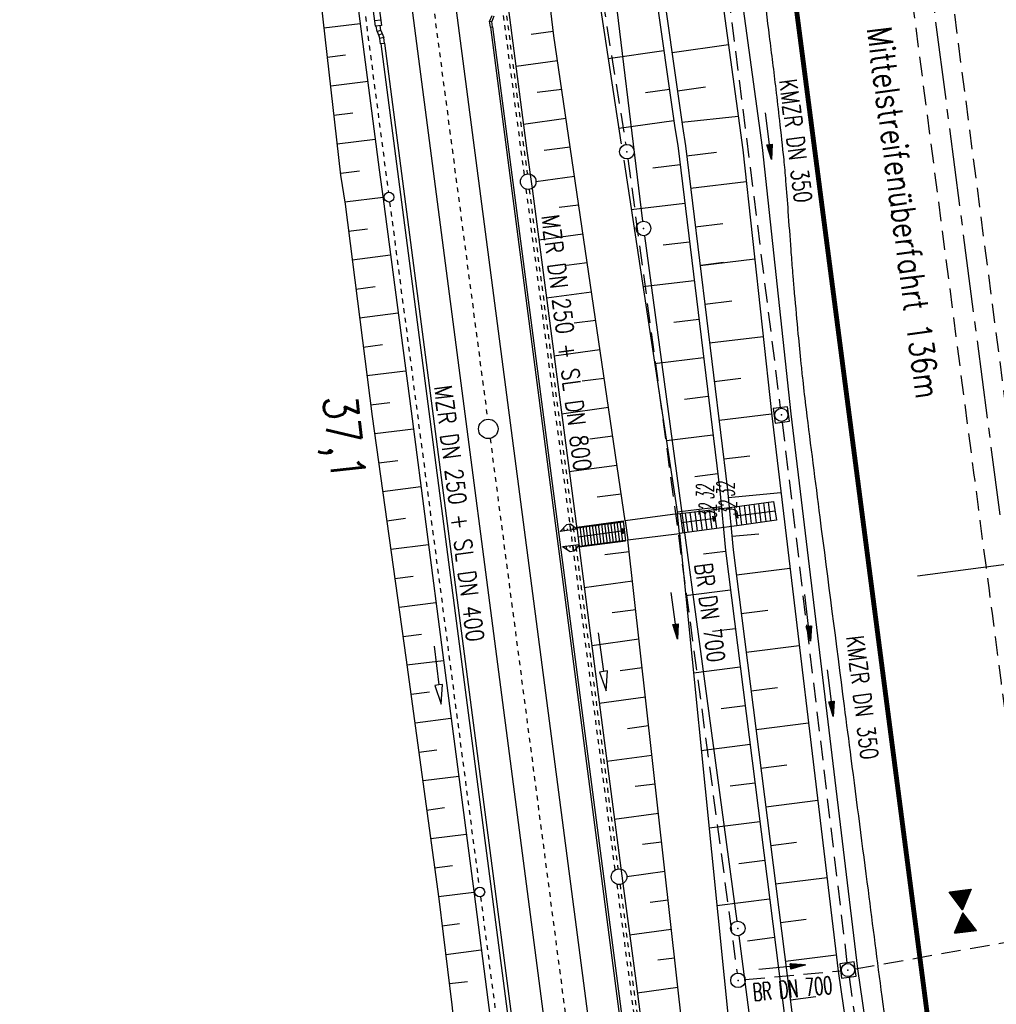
# Model space of a CAD drawing. Extents: x 446005 to 446745, y 447032 to 448234.
# Tile 92 of 127: x 446297 to 446397, y 447569 to 447670. Entities that reach past the tile are written whole.
import ezdxf
from ezdxf.enums import TextEntityAlignment as Align

# ---------------------------------------------------------------- set-up
doc = ezdxf.new("R2010")
doc.units = 0
doc.header["$LTSCALE"] = 2
doc.header["$MEASUREMENT"] = 0
for name, pattern in [('ACAD_ISO03W100', [0.5, 0.25, -0.25]), ('ACAD_ISO10W100W', [0.5, 0.25, -0.25]), ('ACHSE', [5.5, 4, -0.5, 0.5, -0.5]), ('AUSGEZOGEN', [0]), ('GESTRICH-X2', [1.5, 1, -0.5]), ('STRICHLINIEX2', [0.5, 0.25, -0.25])]:
    doc.linetypes.add(name, pattern=pattern)
doc.layers.get('0').update_dxf_attribs({"linetype": 'AUSGEZOGEN'})
for name, color, linetype in [('200-GRENZL-BAB', 7, 'AUSGEZOGEN'), ('200-GRENZP-BAB', 7, 'AUSGEZOGEN'), ('ACHSETOP', 250, 'ACHSE'), ('ANMERKUNG', 7, 'CONTINUOUS'), ('BOESCHG', 250, 'AUSGEZOGEN'), ('BW-SCHRIFT', 250, 'AUSGEZOGEN'), ('DB-Bahnachse', 7, 'CONTINUOUS'), ('DB-Böschungen', 15, 'CONTINUOUS'), ('DB-Gleisachse', 7, 'CONTINUOUS'), ('DB-Kabelanlagen', 15, 'CONTINUOUS'), ('DB-Planung_SSF_Zugänglichkeit', 15, 'CONTINUOUS'), ('DB-Tiefenentwässerung', 15, 'CONTINUOUS'), ('DURCHL', 200, 'GESTRICH-X2'), ('FBRTOP', 250, 'AUSGEZOGEN'), ('GEBAEUDE', 7, 'AUSGEZOGEN'), ('GEF', 1, 'AUSGEZOGEN'), ('KANAL', 7, 'GESTRICH-X2'), ('MS-UEBERFAHRT', 250, 'GESTRICH-X2'), ('MULDE', 250, 'AUSGEZOGEN'), ('NZ', 250, 'AUSGEZOGEN'), ('PFEIL', 7, 'CONTINUOUS'), ('PFEILTOP', 200, 'AUSGEZOGEN'), ('SCHSYMBOL', 200, 'AUSGEZOGEN'), ('TEXTO', 4, 'CONTINUOUS')]:
    doc.layers.add(name, color=color, linetype=linetype)
doc.styles.add('ROMANS', font='romans.shx', dxfattribs={"width": 0.8})

# ---------------------------------------------------------------- blocks, each defined once
blk = doc.blocks.new('20')
blk.add_lwpolyline([(-0.75, -0.75), (0.75, -0.75), (0.75, 0.75), (-0.75, 0.75)], close=True)
blk.add_circle((0, 0), 0.676)
blk.add_point((0, 0))
blk = doc.blocks.new('GST')
at = {"color": 0}
blk.add_circle((0, 0), 0.75, dxfattribs=at)
blk.add_point((0, 0), dxfattribs=at)
blk = doc.blocks.new('10')
blk.add_blockref('GST', (0, 0))
blk = doc.blocks.new('PFEIL2')
at = {"color": 0}
for p, q in [((0.88, 0), (-2.4, -0.01)), ((0.88, -0.27), (0.88, 0.28)), ((0.88, 0.28), (2.43, 0.01)), ((0.91, 0.27), (0.88, 0.26)), ((0.97, 0.26), (0.88, 0.25)), ((1.02, 0.25), (0.88, 0.23)), ((1.07, 0.24), (0.88, 0.21)), ((1.13, 0.23), (0.88, 0.19)), ((1.18, 0.22), (0.88, 0.17)), ((1.24, 0.21), (0.88, 0.15)), ((1.29, 0.21), (0.88, 0.14)), ((1.34, 0.2), (0.88, 0.12)), ((1.4, 0.19), (0.88, 0.1)), ((1.45, 0.18), (0.88, 0.08)), ((1.51, 0.17), (0.88, 0.06)), ((1.56, 0.16), (0.88, 0.04)), ((1.61, 0.15), (0.88, 0.02)), ((1.67, 0.14), (0.88, 0.01)), ((1.72, 0.13), (0.88, -0.01)), ((1.78, 0.12), (0.88, -0.03)), ((1.83, 0.11), (0.88, -0.05)), ((1.88, 0.1), (0.88, -0.07)), ((1.94, 0.09), (0.88, -0.09)), ((2.05, 0.08), (0.88, -0.12)), ((1.99, 0.08), (0.88, -0.11)), ((2.1, 0.07), (0.88, -0.14)), ((2.15, 0.06), (0.88, -0.16)), ((2.21, 0.05), (0.88, -0.18)), ((2.26, 0.04), (0.88, -0.2)), ((2.32, 0.03), (0.88, -0.22)), ((2.37, 0.02), (0.88, -0.23)), ((2.42, 0.01), (0.88, -0.25)), ((2.43, 0.01), (0.88, -0.27))]:
    blk.add_line(p, q, dxfattribs=at)
blk = doc.blocks.new('*X41')
at = {"color": 0}
for p, q in [((379.636, 182.407), (379.645, 182.415)), ((379.64, 182.401), (379.654, 182.415)), ((379.643, 182.395), (379.663, 182.415)), ((379.646, 182.39), (379.672, 182.415)), ((379.649, 182.384), (379.68, 182.415)), ((379.653, 182.379), (379.689, 182.415)), ((379.656, 182.373), (379.698, 182.415)), ((379.659, 182.367), (379.707, 182.415)), ((379.662, 182.362), (379.716, 182.415)), ((379.665, 182.356), (379.725, 182.415)), ((379.669, 182.351), (379.733, 182.415)), ((379.672, 182.345), (379.742, 182.415)), ((379.675, 182.339), (379.751, 182.415)), ((379.678, 182.334), (379.76, 182.415)), ((379.682, 182.328), (379.769, 182.415)), ((379.685, 182.323), (379.778, 182.415)), ((379.688, 182.317), (379.786, 182.415)), ((379.691, 182.311), (379.795, 182.415)), ((379.695, 182.306), (379.804, 182.415)), ((379.698, 182.3), (379.813, 182.415)), ((379.701, 182.295), (379.822, 182.415)), ((379.704, 182.289), (379.831, 182.415)), ((379.708, 182.283), (379.839, 182.415)), ((379.711, 182.278), (379.848, 182.415)), ((379.714, 182.272), (379.857, 182.415)), ((379.717, 182.267), (379.866, 182.415)), ((379.72, 182.261), (379.875, 182.415)), ((379.724, 182.255), (379.884, 182.415)), ((379.727, 182.25), (379.892, 182.415)), ((379.73, 182.244), (379.901, 182.415)), ((379.733, 182.239), (379.91, 182.415)), ((379.737, 182.233), (379.919, 182.415)), ((379.74, 182.227), (379.928, 182.415)), ((379.743, 182.222), (379.937, 182.415)), ((379.746, 182.216), (379.946, 182.415)), ((379.75, 182.21), (379.954, 182.415)), ((379.753, 182.205), (379.963, 182.415)), ((379.756, 182.199), (379.972, 182.415)), ((379.759, 182.194), (379.981, 182.415)), ((379.763, 182.188), (379.99, 182.415)), ((379.766, 182.182), (379.999, 182.415)), ((379.769, 182.177), (380.007, 182.415)), ((379.772, 182.171), (380.016, 182.415)), ((379.775, 182.166), (380.025, 182.415)), ((379.779, 182.16), (380.034, 182.415)), ((379.782, 182.154), (380.043, 182.415)), ((379.785, 182.149), (380.052, 182.415)), ((379.788, 182.143), (380.06, 182.415)), ((379.792, 182.138), (380.069, 182.415)), ((379.795, 182.132), (380.078, 182.415)), ((379.798, 182.126), (380.087, 182.415)), ((379.801, 182.121), (380.096, 182.415)), ((379.805, 182.115), (380.105, 182.415)), ((379.808, 182.11), (380.113, 182.415)), ((379.811, 182.104), (380.122, 182.415)), ((379.814, 182.098), (380.131, 182.415)), ((379.818, 182.093), (380.14, 182.415)), ((379.821, 182.087), (380.149, 182.415)), ((379.824, 182.082), (380.158, 182.415)), ((379.827, 182.076), (380.166, 182.415)), ((379.83, 182.07), (380.175, 182.415)), ((379.834, 182.065), (380.184, 182.415)), ((379.837, 182.059), (380.193, 182.415)), ((379.84, 182.054), (380.202, 182.415)), ((379.843, 182.048), (380.211, 182.415)), ((379.847, 182.042), (380.22, 182.415)), ((379.85, 182.037), (380.228, 182.415)), ((379.853, 182.031), (380.237, 182.415)), ((379.856, 182.026), (380.246, 182.415)), ((379.86, 182.02), (380.255, 182.415)), ((379.863, 182.014), (380.264, 182.415)), ((379.866, 182.009), (380.273, 182.415)), ((379.869, 182.003), (380.281, 182.415)), ((379.873, 181.998), (380.29, 182.415)), ((379.876, 181.992), (380.299, 182.415)), ((379.879, 181.986), (380.308, 182.415)), ((379.882, 181.981), (380.317, 182.415)), ((379.885, 181.975), (380.326, 182.415)), ((379.889, 181.97), (380.334, 182.415)), ((379.892, 181.964), (380.343, 182.415)), ((379.895, 181.958), (380.352, 182.415)), ((379.898, 181.953), (380.361, 182.415)), ((379.902, 181.947), (380.37, 182.415)), ((379.905, 181.942), (380.379, 182.415)), ((379.908, 181.936), (380.387, 182.415)), ((379.911, 181.93), (380.396, 182.415)), ((379.915, 181.925), (380.405, 182.415)), ((379.918, 181.919), (380.414, 182.415)), ((379.921, 181.914), (380.423, 182.415)), ((379.924, 181.908), (380.432, 182.415)), ((379.928, 181.902), (380.44, 182.415)), ((379.931, 181.897), (380.449, 182.415)), ((379.934, 181.891), (380.458, 182.415)), ((379.937, 181.885), (380.467, 182.415)), ((379.94, 181.88), (380.476, 182.415)), ((379.944, 181.874), (380.485, 182.415)), ((379.947, 181.869), (380.494, 182.415)), ((379.95, 181.863), (380.502, 182.415)), ((379.953, 181.857), (380.511, 182.415)), ((379.957, 181.852), (380.52, 182.415)), ((379.96, 181.846), (380.529, 182.415)), ((379.963, 181.841), (380.538, 182.415)), ((379.966, 181.835), (380.547, 182.415)), ((379.97, 181.829), (380.555, 182.415)), ((379.973, 181.824), (380.564, 182.415)), ((379.976, 181.818), (380.573, 182.415)), ((379.979, 181.813), (380.582, 182.415)), ((379.983, 181.807), (380.591, 182.415)), ((379.986, 181.801), (380.6, 182.415)), ((379.989, 181.796), (380.608, 182.415)), ((379.992, 181.79), (380.617, 182.415)), ((379.995, 181.785), (380.626, 182.415)), ((379.999, 181.779), (380.635, 182.415)), ((380.002, 181.773), (380.644, 182.415)), ((380.005, 181.768), (380.653, 182.415)), ((380.008, 181.762), (380.661, 182.415)), ((380.012, 181.757), (380.67, 182.415)), ((380.015, 181.751), (380.679, 182.415)), ((380.018, 181.745), (380.688, 182.415)), ((380.021, 181.74), (380.697, 182.415)), ((380.025, 181.734), (380.706, 182.415)), ((380.028, 181.729), (380.714, 182.415)), ((380.031, 181.723), (380.723, 182.415)), ((380.034, 181.717), (380.732, 182.415)), ((380.038, 181.712), (380.741, 182.415)), ((380.041, 181.706), (380.75, 182.415)), ((380.044, 181.701), (380.759, 182.415)), ((380.047, 181.695), (380.768, 182.415)), ((380.05, 181.689), (380.776, 182.415)), ((380.054, 181.684), (380.785, 182.415)), ((380.057, 181.678), (380.794, 182.415)), ((380.06, 181.673), (380.803, 182.415)), ((380.063, 181.667), (380.812, 182.415)), ((380.067, 181.661), (380.821, 182.415)), ((380.07, 181.656), (380.829, 182.415)), ((380.073, 181.65), (380.838, 182.415)), ((380.076, 181.645), (380.847, 182.415)), ((380.08, 181.639), (380.856, 182.415)), ((380.083, 181.633), (380.865, 182.415)), ((380.086, 181.628), (380.874, 182.415)), ((380.089, 181.622), (380.882, 182.415)), ((380.093, 181.617), (380.891, 182.415)), ((380.096, 181.611), (380.9, 182.415)), ((380.099, 181.605), (380.909, 182.415)), ((380.102, 181.6), (380.918, 182.415)), ((380.105, 181.594), (380.927, 182.415)), ((380.109, 181.588), (380.935, 182.415)), ((380.112, 181.583), (380.944, 182.415)), ((380.115, 181.577), (380.953, 182.415)), ((380.118, 181.572), (380.962, 182.415)), ((380.122, 181.566), (380.971, 182.415)), ((380.125, 181.56), (380.98, 182.415)), ((380.128, 181.555), (380.988, 182.415)), ((380.131, 181.549), (380.997, 182.415)), ((380.135, 181.544), (381.006, 182.415)), ((380.138, 181.538), (381.015, 182.415)), ((380.141, 181.532), (381.024, 182.415)), ((380.144, 181.527), (381.033, 182.415)), ((380.148, 181.521), (381.042, 182.415)), ((380.151, 181.516), (381.05, 182.415)), ((380.154, 181.51), (381.059, 182.415)), ((380.157, 181.504), (381.068, 182.415)), ((380.16, 181.499), (381.077, 182.415)), ((380.164, 181.493), (381.086, 182.415)), ((380.167, 181.488), (381.095, 182.415)), ((380.17, 181.482), (381.103, 182.415)), ((380.173, 181.476), (381.112, 182.415)), ((380.177, 181.471), (381.121, 182.415)), ((380.18, 181.465), (381.13, 182.415)), ((380.183, 181.46), (381.139, 182.415)), ((380.186, 181.454), (381.148, 182.415)), ((380.19, 181.448), (381.156, 182.415)), ((380.193, 181.443), (381.165, 182.415)), ((380.196, 181.437), (381.174, 182.415)), ((380.199, 181.432), (381.183, 182.415)), ((380.203, 181.426), (381.192, 182.415)), ((380.206, 181.42), (381.201, 182.415)), ((380.209, 181.415), (381.209, 182.415)), ((380.212, 181.409), (381.218, 182.415)), ((380.215, 181.404), (381.227, 182.415)), ((380.219, 181.398), (381.236, 182.415)), ((380.222, 181.392), (381.245, 182.415)), ((380.225, 181.387), (381.254, 182.415)), ((380.228, 181.381), (381.262, 182.415)), ((380.232, 181.376), (381.271, 182.415)), ((380.235, 181.37), (381.28, 182.415)), ((380.238, 181.364), (381.289, 182.415)), ((380.241, 181.359), (381.298, 182.415)), ((380.245, 181.353), (381.307, 182.415)), ((380.248, 181.348), (381.316, 182.415)), ((380.251, 181.342), (381.324, 182.415)), ((380.254, 181.336), (381.333, 182.415)), ((380.258, 181.331), (381.342, 182.415)), ((380.261, 181.325), (381.351, 182.415)), ((380.27, 181.308), (381.344, 182.382)), ((380.274, 181.303), (381.332, 182.361)), ((380.277, 181.297), (381.32, 182.34)), ((380.28, 181.292), (381.308, 182.32)), ((380.283, 181.286), (381.296, 182.299)), ((380.287, 181.28), (381.284, 182.278)), ((380.29, 181.275), (381.272, 182.257)), ((380.293, 181.269), (381.26, 182.236)), ((380.296, 181.263), (381.248, 182.215)), ((380.3, 181.258), (381.236, 182.194)), ((380.303, 181.252), (381.224, 182.173)), ((380.306, 181.247), (381.212, 182.152)), ((380.309, 181.241), (381.2, 182.131)), ((380.313, 181.235), (381.187, 182.11)), ((380.316, 181.23), (381.175, 182.089)), ((380.319, 181.224), (381.163, 182.069)), ((380.322, 181.219), (381.151, 182.048)), ((380.325, 181.213), (381.139, 182.027)), ((380.329, 181.207), (381.127, 182.006)), ((380.332, 181.202), (381.115, 181.985)), ((380.335, 181.196), (381.103, 181.964)), ((380.338, 181.191), (381.091, 181.943)), ((380.342, 181.185), (381.079, 181.922)), ((380.345, 181.179), (381.067, 181.901)), ((380.348, 181.174), (381.055, 181.88)), ((380.351, 181.168), (381.043, 181.859)), ((380.355, 181.163), (381.031, 181.839)), ((380.358, 181.157), (381.018, 181.818)), ((380.361, 181.151), (381.006, 181.797)), ((380.364, 181.146), (380.994, 181.776)), ((380.368, 181.14), (380.982, 181.755)), ((380.371, 181.135), (380.97, 181.734)), ((380.374, 181.129), (380.958, 181.713)), ((380.377, 181.123), (380.946, 181.692)), ((380.38, 181.118), (380.934, 181.671)), ((380.384, 181.112), (380.922, 181.65)), ((380.387, 181.107), (380.91, 181.629)), ((380.39, 181.101), (380.898, 181.608)), ((380.393, 181.095), (380.886, 181.588)), ((380.397, 181.09), (380.874, 181.567)), ((380.4, 181.084), (380.861, 181.546)), ((380.403, 181.079), (380.849, 181.525)), ((380.406, 181.073), (380.837, 181.504)), ((380.41, 181.067), (380.825, 181.483)), ((380.413, 181.062), (380.813, 181.462)), ((380.416, 181.056), (380.801, 181.441)), ((380.419, 181.051), (380.789, 181.42)), ((380.423, 181.045), (380.777, 181.399)), ((380.426, 181.039), (380.765, 181.378)), ((380.429, 181.034), (380.753, 181.358)), ((380.432, 181.028), (380.741, 181.337)), ((380.435, 181.023), (380.729, 181.316)), ((380.439, 181.017), (380.717, 181.295)), ((380.442, 181.011), (380.705, 181.274)), ((380.124, 180.021), (380.598, 180.495)), ((380.136, 180.042), (380.594, 180.501)), ((380.148, 180.063), (380.591, 180.506)), ((380.16, 180.084), (380.588, 180.512)), ((380.172, 180.105), (380.585, 180.518)), ((380.184, 180.126), (380.581, 180.523)), ((380.196, 180.147), (380.578, 180.529)), ((380.208, 180.168), (380.575, 180.534)), ((380.22, 180.189), (380.572, 180.54)), ((380.232, 180.21), (380.568, 180.546)), ((380.245, 180.231), (380.565, 180.551)), ((380.257, 180.251), (380.562, 180.557)), ((380.269, 180.272), (380.559, 180.562)), ((380.281, 180.293), (380.555, 180.568)), ((380.293, 180.314), (380.552, 180.574)), ((380.305, 180.335), (380.549, 180.579)), ((380.317, 180.356), (380.546, 180.585)), ((380.329, 180.377), (380.543, 180.59)), ((380.341, 180.398), (380.539, 180.596)), ((380.353, 180.419), (380.536, 180.602)), ((380.365, 180.44), (380.533, 180.607)), ((380.377, 180.461), (380.53, 180.613)), ((380.389, 180.481), (380.526, 180.618)), ((380.401, 180.502), (380.523, 180.624)), ((380.414, 180.523), (380.52, 180.63)), ((380.426, 180.544), (380.517, 180.635)), ((380.438, 180.565), (380.513, 180.641)), ((380.445, 181.006), (380.692, 181.253)), ((380.448, 181), (380.68, 181.232)), ((380.45, 180.586), (380.51, 180.646)), ((380.452, 180.995), (380.668, 181.211)), ((380.455, 180.989), (380.656, 181.19)), ((380.458, 180.983), (380.644, 181.169)), ((380.461, 180.978), (380.632, 181.148)), ((380.462, 180.607), (380.507, 180.652)), ((380.465, 180.972), (380.62, 181.127)), ((380.468, 180.966), (380.608, 181.107)), ((380.471, 180.961), (380.596, 181.086)), ((380.474, 180.955), (380.584, 181.065)), ((380.474, 180.628), (380.504, 180.658)), ((380.478, 180.95), (380.572, 181.044)), ((380.481, 180.944), (380.56, 181.023)), ((380.484, 180.938), (380.548, 181.002)), ((380.486, 180.649), (380.5, 180.663)), ((380.487, 180.933), (380.535, 180.981)), ((380.49, 180.927), (380.523, 180.96)), ((380.494, 180.922), (380.511, 180.939)), ((379.629, 179.164), (380.73, 180.265)), ((379.641, 179.185), (380.727, 180.271)), ((379.642, 179.169), (380.733, 180.26)), ((379.651, 179.169), (380.737, 180.254)), ((379.653, 179.206), (380.724, 180.277)), ((379.66, 179.169), (380.74, 180.249)), ((379.665, 179.227), (380.72, 180.282)), ((379.669, 179.169), (380.743, 180.243)), ((379.677, 179.248), (380.717, 180.288)), ((379.678, 179.169), (380.746, 180.237)), ((379.686, 179.169), (380.75, 180.232)), ((379.689, 179.269), (380.714, 180.293)), ((379.695, 179.169), (380.753, 180.226)), ((379.701, 179.289), (380.711, 180.299)), ((379.704, 179.169), (380.756, 180.221)), ((379.713, 179.31), (380.708, 180.305)), ((379.713, 179.169), (380.759, 180.215)), ((379.722, 179.169), (380.763, 180.209)), ((379.725, 179.331), (380.704, 180.31)), ((379.731, 179.169), (380.766, 180.204)), ((379.737, 179.352), (380.701, 180.316)), ((379.739, 179.169), (380.769, 180.198)), ((379.748, 179.169), (380.772, 180.193)), ((379.749, 179.373), (380.698, 180.321)), ((379.757, 179.169), (380.775, 180.187)), ((379.762, 179.394), (380.695, 180.327)), ((379.766, 179.169), (380.779, 180.181)), ((379.774, 179.415), (380.691, 180.333)), ((379.775, 179.169), (380.782, 180.176)), ((379.784, 179.169), (380.785, 180.17)), ((379.786, 179.436), (380.688, 180.338)), ((379.792, 179.169), (380.788, 180.165)), ((379.798, 179.457), (380.685, 180.344)), ((379.801, 179.169), (380.792, 180.159)), ((379.81, 179.478), (380.682, 180.349)), ((379.81, 179.169), (380.795, 180.153)), ((379.819, 179.169), (380.798, 180.148)), ((379.822, 179.499), (380.678, 180.355)), ((379.828, 179.169), (380.801, 180.142)), ((379.834, 179.519), (380.675, 180.361)), ((379.837, 179.169), (380.805, 180.137)), ((379.845, 179.169), (380.808, 180.131)), ((379.846, 179.54), (380.672, 180.366)), ((379.854, 179.169), (380.811, 180.125)), ((379.858, 179.561), (380.669, 180.372)), ((379.863, 179.169), (380.814, 180.12)), ((379.87, 179.582), (380.665, 180.378)), ((379.872, 179.169), (380.818, 180.114)), ((379.881, 179.169), (380.821, 180.109)), ((379.882, 179.603), (380.662, 180.383)), ((379.89, 179.169), (380.824, 180.103)), ((379.894, 179.624), (380.659, 180.389)), ((379.899, 179.169), (380.827, 180.097)), ((379.906, 179.645), (380.656, 180.394)), ((379.907, 179.169), (380.83, 180.092)), ((379.916, 179.169), (380.834, 180.086)), ((379.919, 179.666), (380.653, 180.4)), ((379.925, 179.169), (380.837, 180.081)), ((379.931, 179.687), (380.649, 180.406)), ((379.934, 179.169), (380.84, 180.075)), ((379.943, 179.708), (380.646, 180.411)), ((379.943, 179.169), (380.843, 180.069)), ((379.952, 179.169), (380.847, 180.064)), ((379.955, 179.729), (380.643, 180.417)), ((379.96, 179.169), (380.85, 180.058)), ((379.967, 179.75), (380.64, 180.422)), ((379.969, 179.169), (380.853, 180.052)), ((379.978, 179.169), (380.856, 180.047)), ((379.979, 179.77), (380.636, 180.428)), ((379.987, 179.169), (380.86, 180.041)), ((379.991, 179.791), (380.633, 180.434)), ((379.996, 179.169), (380.863, 180.036)), ((380.003, 179.812), (380.63, 180.439)), ((380.005, 179.169), (380.866, 180.03)), ((380.013, 179.169), (380.869, 180.024)), ((380.015, 179.833), (380.627, 180.445)), ((380.022, 179.169), (380.873, 180.019)), ((380.027, 179.854), (380.623, 180.45)), ((380.031, 179.169), (380.876, 180.013)), ((380.039, 179.875), (380.62, 180.456)), ((380.04, 179.169), (380.879, 180.008)), ((380.049, 179.169), (380.882, 180.002)), ((380.051, 179.896), (380.617, 180.462)), ((380.058, 179.169), (380.885, 179.996)), ((380.063, 179.917), (380.614, 180.467)), ((380.066, 179.169), (380.889, 179.991)), ((380.075, 179.938), (380.61, 180.473)), ((380.075, 179.169), (380.892, 179.985)), ((380.084, 179.169), (380.895, 179.98)), ((380.088, 179.959), (380.607, 180.478)), ((380.093, 179.169), (380.898, 179.974)), ((380.1, 179.98), (380.604, 180.484)), ((380.102, 179.169), (380.902, 179.968)), ((380.111, 179.169), (380.905, 179.963)), ((380.112, 180), (380.601, 180.49)), ((380.119, 179.169), (380.908, 179.957)), ((380.128, 179.169), (380.911, 179.952)), ((380.137, 179.169), (380.915, 179.946)), ((380.146, 179.169), (380.918, 179.94)), ((380.155, 179.169), (380.921, 179.935)), ((380.164, 179.169), (380.924, 179.929)), ((380.173, 179.169), (380.928, 179.924)), ((380.181, 179.169), (380.931, 179.918)), ((380.19, 179.169), (380.934, 179.912)), ((380.199, 179.169), (380.937, 179.907)), ((380.208, 179.169), (380.94, 179.901)), ((380.217, 179.169), (380.944, 179.896)), ((380.226, 179.169), (380.947, 179.89)), ((380.234, 179.169), (380.95, 179.884)), ((380.243, 179.169), (380.953, 179.879)), ((380.252, 179.169), (380.957, 179.873)), ((380.261, 179.169), (380.96, 179.868)), ((380.27, 179.169), (380.963, 179.862)), ((380.279, 179.169), (380.966, 179.856)), ((380.287, 179.169), (380.97, 179.851)), ((380.296, 179.169), (380.973, 179.845)), ((380.305, 179.169), (380.976, 179.84)), ((380.314, 179.169), (380.979, 179.834)), ((380.323, 179.169), (380.983, 179.828)), ((380.332, 179.169), (380.986, 179.823)), ((380.34, 179.169), (380.989, 179.817)), ((380.349, 179.169), (380.992, 179.812)), ((380.358, 179.169), (380.995, 179.806)), ((380.367, 179.169), (380.999, 179.8)), ((380.376, 179.169), (381.002, 179.795)), ((380.385, 179.169), (381.005, 179.789)), ((380.394, 179.169), (381.008, 179.784)), ((380.402, 179.169), (381.012, 179.778)), ((380.411, 179.169), (381.015, 179.772)), ((380.42, 179.169), (381.018, 179.767)), ((380.429, 179.169), (381.021, 179.761)), ((380.438, 179.169), (381.025, 179.756)), ((380.447, 179.169), (381.028, 179.75)), ((380.455, 179.169), (381.031, 179.744)), ((380.464, 179.169), (381.034, 179.739)), ((380.473, 179.169), (381.038, 179.733)), ((380.482, 179.169), (381.041, 179.727)), ((380.491, 179.169), (381.044, 179.722)), ((380.5, 179.169), (381.047, 179.716)), ((380.508, 179.169), (381.05, 179.711)), ((380.517, 179.169), (381.054, 179.705)), ((380.526, 179.169), (381.057, 179.699)), ((380.535, 179.169), (381.06, 179.694)), ((380.544, 179.169), (381.063, 179.688)), ((380.553, 179.169), (381.067, 179.683)), ((380.561, 179.169), (381.07, 179.677)), ((380.57, 179.169), (381.073, 179.671)), ((380.579, 179.169), (381.076, 179.666)), ((380.588, 179.169), (381.08, 179.66)), ((380.597, 179.169), (381.083, 179.655)), ((380.606, 179.169), (381.086, 179.649)), ((380.614, 179.169), (381.089, 179.643)), ((380.623, 179.169), (381.093, 179.638)), ((380.632, 179.169), (381.096, 179.632)), ((380.641, 179.169), (381.099, 179.627)), ((380.65, 179.169), (381.102, 179.621)), ((380.659, 179.169), (381.105, 179.615)), ((380.668, 179.169), (381.109, 179.61)), ((380.676, 179.169), (381.112, 179.604)), ((380.685, 179.169), (381.115, 179.599)), ((380.694, 179.169), (381.118, 179.593)), ((380.703, 179.169), (381.122, 179.587)), ((380.712, 179.169), (381.125, 179.582)), ((380.721, 179.169), (381.128, 179.576)), ((380.729, 179.169), (381.131, 179.571)), ((380.738, 179.169), (381.135, 179.565)), ((380.747, 179.169), (381.138, 179.559)), ((380.756, 179.169), (381.141, 179.554)), ((380.765, 179.169), (381.144, 179.548)), ((380.774, 179.169), (381.148, 179.543)), ((380.782, 179.169), (381.151, 179.537)), ((380.791, 179.169), (381.154, 179.531)), ((380.8, 179.169), (381.157, 179.526)), ((380.809, 179.169), (381.16, 179.52)), ((380.818, 179.169), (381.164, 179.515)), ((380.827, 179.169), (381.167, 179.509)), ((380.835, 179.169), (381.17, 179.503)), ((380.844, 179.169), (381.173, 179.498)), ((380.853, 179.169), (381.177, 179.492)), ((380.862, 179.169), (381.18, 179.487)), ((380.871, 179.169), (381.183, 179.481)), ((380.88, 179.169), (381.186, 179.475)), ((380.888, 179.169), (381.19, 179.47)), ((380.897, 179.169), (381.193, 179.464)), ((380.906, 179.169), (381.196, 179.459)), ((380.915, 179.169), (381.199, 179.453)), ((380.924, 179.169), (381.203, 179.447)), ((380.933, 179.169), (381.206, 179.442)), ((380.942, 179.169), (381.209, 179.436)), ((380.95, 179.169), (381.212, 179.43)), ((380.959, 179.169), (381.215, 179.425)), ((380.968, 179.169), (381.219, 179.419)), ((380.977, 179.169), (381.222, 179.414)), ((380.986, 179.169), (381.225, 179.408)), ((380.995, 179.169), (381.228, 179.402)), ((381.003, 179.169), (381.232, 179.397)), ((381.012, 179.169), (381.235, 179.391)), ((381.021, 179.169), (381.238, 179.386)), ((381.03, 179.169), (381.241, 179.38)), ((381.039, 179.169), (381.245, 179.374)), ((381.048, 179.169), (381.248, 179.369)), ((381.056, 179.169), (381.251, 179.363)), ((381.065, 179.169), (381.254, 179.358)), ((381.074, 179.169), (381.258, 179.352)), ((381.083, 179.169), (381.261, 179.346)), ((381.092, 179.169), (381.264, 179.341)), ((381.101, 179.169), (381.267, 179.335)), ((381.109, 179.169), (381.27, 179.33)), ((381.118, 179.169), (381.274, 179.324)), ((381.127, 179.169), (381.277, 179.318)), ((381.136, 179.169), (381.28, 179.313)), ((381.145, 179.169), (381.283, 179.307)), ((381.154, 179.169), (381.287, 179.302)), ((381.162, 179.169), (381.29, 179.296)), ((381.171, 179.169), (381.293, 179.29)), ((381.18, 179.169), (381.296, 179.285)), ((381.189, 179.169), (381.3, 179.279)), ((381.198, 179.169), (381.303, 179.274)), ((381.207, 179.169), (381.306, 179.268)), ((381.216, 179.169), (381.309, 179.262)), ((381.224, 179.169), (381.313, 179.257)), ((381.233, 179.169), (381.316, 179.251)), ((381.242, 179.169), (381.319, 179.246)), ((381.251, 179.169), (381.322, 179.24)), ((381.26, 179.169), (381.325, 179.234)), ((381.269, 179.169), (381.329, 179.229)), ((381.277, 179.169), (381.332, 179.223)), ((381.286, 179.169), (381.335, 179.218)), ((381.295, 179.169), (381.338, 179.212)), ((381.304, 179.169), (381.342, 179.206)), ((381.313, 179.169), (381.345, 179.201)), ((381.322, 179.169), (381.348, 179.195)), ((381.33, 179.169), (381.351, 179.19)), ((381.339, 179.169), (381.355, 179.184)), ((381.348, 179.169), (381.358, 179.178))]:
    blk.add_line(p, q, dxfattribs=at)
blk = doc.blocks.new('TIEFP')
at = {"color": 0}
for points in [[(0, 0.15), (-1.13, 2.12), (1.14, 2.12)], [(0, -0.17), (-1.13, -2.14), (1.14, -2.14)]]:
    blk.add_lwpolyline(points, close=True, dxfattribs=at)
at = {"color": 0, "xscale": 1.311372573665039, "yscale": 1.311372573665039, "zscale": 1.311372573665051}
blk.add_blockref('*X41', (-498.97, -237.1), dxfattribs=at)

msp = doc.modelspace()

# ---------------------------------------------------------------- linework, layer by layer
at = {"layer": '200-GRENZL-BAB', "flags": 128}
for points in [[(446360.68, 447649.65), (446357.39, 447677.08)], [(446360.87, 447648.17), (446370.35, 447577.74)], [(446370.55, 447576.26), (446381.62, 447491.39)]]:
    msp.add_lwpolyline(points, dxfattribs=at)
at = {"layer": 'ACHSETOP'}
msp.add_line((446377.98, 447768.26), (446397.35, 447619.51), dxfattribs=at)
at = {"layer": 'BOESCHG'}
for p, q in [((446363.69, 447667), (446369.48, 447667.82)), ((446357.14, 447666.37), (446362.86, 447667.18)), ((446360.98, 447662.87), (446363.42, 447663.22)), ((446364.26, 447663.04), (446367.14, 447663.45)), ((446363.89, 447659.96), (446358.23, 447659.17)), ((446364.71, 447659.84), (446370.5, 447660.44)), ((446365.11, 447657.01), (446365.11, 447657.01)), ((446365.19, 447656.38), (446368.26, 447656.74)), ((446361.71, 447655.15), (446364.52, 447655.49)), ((446364.52, 447655.49), (446364.52, 447655.49)), ((446365.6, 447653.04), (446371.32, 447653.74)), ((446359.5, 447650.85), (446365, 447651.52)), ((446365, 447651.52), (446365, 447651.52)), ((446366.08, 447649.07), (446368.92, 447649.41)), ((446362.79, 447647.23), (446365.48, 447647.55)), ((446365.48, 447647.55), (446365.48, 447647.55)), ((446366.57, 447645.1), (446372.18, 447645.78)), ((446360.7, 447642.94), (446365.97, 447643.58)), ((446365.97, 447643.58), (446365.97, 447643.58)), ((446367.06, 447641.13), (446369.83, 447641.47)), ((446363.88, 447639.3), (446366.45, 447639.61)), ((446366.45, 447639.61), (446366.45, 447639.61)), ((446367.54, 447637.16), (446373.04, 447637.83)), ((446361.9, 447635.03), (446366.93, 447635.64)), ((446366.93, 447635.64), (446366.93, 447635.64)), ((446368.03, 447633.19), (446370.75, 447633.52)), ((446364.96, 447631.37), (446367.42, 447631.67)), ((446367.42, 447631.67), (446367.42, 447631.67)), ((446368.52, 447629.22), (446373.9, 447629.88)), ((446363.11, 447627.12), (446367.9, 447627.7)), ((446367.9, 447627.7), (446367.9, 447627.7)), ((446369, 447625.24), (446371.69, 447625.57)), ((446366.05, 447623.44), (446368.38, 447623.73)), ((446368.38, 447623.73), (446368.38, 447623.73)), ((446369.47, 447621.27), (446374.87, 447621.79)), ((446368.75, 447620.33), (446364.22, 447619.78)), ((446368.81, 447619.75), (446368.81, 447619.75)), ((446368.81, 447619.75), (446368.81, 447619.75)), ((446369.85, 447617.29), (446372.6, 447617.55)), ((446366.94, 447615.48), (446369.19, 447615.77)), ((446369.19, 447615.77), (446369.19, 447615.77)), ((446370.31, 447613.32), (446375.8, 447614.01)), ((446365.09, 447611.22), (446369.69, 447611.8)), ((446369.69, 447611.8), (446369.69, 447611.8)), ((446370.81, 447609.35), (446373.54, 447609.7)), ((446367.84, 447607.54), (446370.2, 447607.83)), ((446370.2, 447607.83), (446370.2, 447607.83)), ((446371.31, 447605.38), (446376.75, 447606.07)), ((446365.89, 447603.25), (446370.7, 447603.87)), ((446370.7, 447603.87), (446370.7, 447603.87)), ((446371.82, 447601.41), (446374.52, 447601.76)), ((446368.75, 447599.59), (446371.21, 447599.9)), ((446371.2, 447599.9), (446371.21, 447599.9)), ((446372.32, 447597.44), (446377.71, 447598.13)), ((446366.69, 447595.29), (446371.71, 447595.93)), ((446371.71, 447595.93), (446371.71, 447595.93)), ((446372.82, 447593.48), (446375.5, 447593.82)), ((446369.65, 447591.64), (446372.21, 447591.96)), ((446372.21, 447591.96), (446372.21, 447591.96)), ((446373.33, 447589.51), (446378.66, 447590.18)), ((446367.49, 447587.33), (446372.72, 447587.99)), ((446372.71, 447587.99), (446372.72, 447587.99)), ((446373.83, 447585.54), (446376.48, 447585.88)), ((446370.55, 447583.69), (446373.22, 447584.02)), ((446373.22, 447584.02), (446373.22, 447584.02)), ((446374.33, 447581.57), (446379.61, 447582.24)), ((446368.29, 447579.37), (446373.72, 447580.06)), ((446373.72, 447580.06), (446373.72, 447580.06)), ((446374.84, 447577.6), (446377.46, 447577.94)), ((446371.46, 447575.74), (446374.23, 447576.09)), ((446374.23, 447576.09), (446374.23, 447576.09)), ((446375.34, 447573.64), (446380.56, 447574.3)), ((446374.73, 447572.12), (446374.73, 447572.12)), ((446375.85, 447569.67), (446378.47, 447570))]:
    msp.add_line(p, q, dxfattribs=at)
at = {"layer": 'BOESCHG', "flags": 128}
for points in [[(446358.88, 447618.86), (446351.55, 447668.71), (446343.33, 447737.39), (446339.85, 447775.33), (446333.6, 447842.44)], [(446363.99, 447659.26), (446364.28, 447657.43), (446368.6, 447621.98), (446369.18, 447615.82), (446376.79, 447555.88), (446385.05, 447495.77), (446387.5, 447474.31)], [(446364.45, 447617.59), (446372.33, 447539.22), (446378.1, 447502.25)], [(446376.93, 447478.26), (446371.83, 447502.3), (446367.87, 447538.81), (446359.16, 447616.91)]]:
    msp.add_lwpolyline(points, dxfattribs=at)
at = {"layer": 'BOESCHG'}
for points in [[(446343.97, 447809.65), (446351.69, 447745.54), (446363.99, 447659.26)], [(446344.77, 447809.74), (446352.48, 447745.65), (446364.78, 447659.38)], [(446348.05, 447725.8), (446356.76, 447668.85), (446358.45, 447657.77)], [(446364.78, 447659.38), (446365.06, 447657.39), (446369.39, 447622.07), (446369.98, 447615.9), (446377.58, 447555.98), (446385.85, 447495.88), (446388.27, 447474.56)], [(446358.45, 447657.77), (446358.47, 447657.59)], [(446358.73, 447655.92), (446364.25, 447619.58)]]:
    msp.add_lwpolyline(points, dxfattribs=at)
msp.add_lwpolyline([(446410.41, 447748.47, -0.000088), (446418.59, 447686.7, 0.00035)], format="xyb", dxfattribs=at)
at = {"layer": 'DB-Bahnachse', "linetype": 'ACAD_ISO10W100W'}
for points in [[(446332.13, 447725.5), (446344.75, 447629.32)], [(446345.01, 447627.34), (446357.7, 447530.16)]]:
    msp.add_lwpolyline(points, dxfattribs=at)
at = {"layer": 'DB-Bahnachse', "linetype": 'Continuous'}
msp.add_circle((446344.82, 447628.32), 1, dxfattribs=at)
at = {"layer": 'DB-Böschungen', "linetype": 'Continuous'}
for points in [[(446304.21, 447813.5), (446305.26, 447807.53), (446306.39, 447802.63), (446307.81, 447793.74), (446310.46, 447777.95), (446314.14, 447753.22), (446319.21, 447728.66), (446320.71, 447722.8), (446323.29, 447703.97), (446325.04, 447692.1), (446326.82, 447679.22), (446329.65, 447654.38), (446330.13, 447651.42), (446332.88, 447629.59), (446336.36, 447604.83), (446339.75, 447580.06), (446341.07, 447569.14), (446342.48, 447555.21), (446345.91, 447530.44), (446348.82, 447508.63), (446349.24, 447505.66), (446349.7, 447501.69), (446352.29, 447481.15)], [(446340.01, 447724.41), (446342.32, 447706.48), (446343.87, 447694.58), (446345.55, 447681.69), (446348.79, 447656.9), (446349.33, 447653.03)], [(446330.38, 447679.72), (446333.61, 447654.93), (446334.04, 447651.96), (446336.9, 447630.15), (446340.13, 447605.36), (446343.36, 447580.57), (446344.79, 447569.66), (446346.59, 447555.78), (446349.83, 447530.99), (446352.68, 447509.17), (446353.06, 447506.19), (446353.56, 447502.23), (446355.44, 447487.86)], [(446331.66, 447669.95), (446327.94, 447669.48)], [(446351.5, 447669.13), (446349.24, 447668.85)], [(446328.27, 447666.5), (446330.16, 447666.74)], [(446347.69, 447665.58), (446351.92, 447666.17)], [(446332.47, 447664.01), (446328.65, 447663.53)], [(446352.36, 447663.2), (446349.85, 447662.88)], [(446328.97, 447660.54), (446330.91, 447660.79)], [(446348.44, 447659.63), (446352.79, 447660.24)], [(446333.22, 447658.06), (446329.3, 447657.56)], [(446353.23, 447657.26), (446350.55, 447656.92)], [(446329.68, 447654.58), (446331.61, 447654.83)], [(446349.72, 447653.74), (446353.67, 447654.28)], [(446349.33, 447653.03), (446352.07, 447632.11), (446353.9, 447618.05)], [(446334.02, 447652.11), (446330.1, 447651.61)], [(446354.1, 447651.32), (446352.09, 447651.07)], [(446330.48, 447648.64), (446332.41, 447648.88)], [(446350, 447647.73), (446354.54, 447648.35)], [(446334.77, 447646.16), (446330.85, 447645.66)], [(446354.98, 447645.38), (446352.85, 447645.11)], [(446366.65, 447645.14), (446368.98, 447645.44)], [(446331.23, 447642.69), (446333.21, 447642.94)], [(446350.8, 447641.78), (446355.41, 447642.41)], [(446335.57, 447640.21), (446331.61, 447639.71)], [(446355.85, 447639.45), (446353.65, 447639.17)], [(446331.98, 447636.73), (446333.97, 447636.98)], [(446351.55, 447635.83), (446356.29, 447636.47)], [(446336.33, 447634.26), (446332.36, 447633.76)], [(446356.72, 447633.51), (446354.45, 447633.22)], [(446332.73, 447630.78), (446334.72, 447631.03)], [(446352.35, 447629.88), (446357.16, 447630.54)], [(446337.13, 447628.31), (446333.16, 447627.81)], [(446357.6, 447627.57), (446355.25, 447627.27)], [(446333.58, 447624.84), (446335.52, 447625.08)], [(446353.1, 447623.93), (446358.03, 447624.6)], [(446337.88, 447622.36), (446333.96, 447621.86)], [(446358.47, 447621.63), (446356, 447621.32)], [(446334.39, 447618.89), (446336.32, 447619.14)], [(446338.68, 447616.41), (446334.81, 447615.92)], [(446354.12, 447616.38), (446355.3, 447607.32), (446358.65, 447581.62)], [(446359.3, 447615.69), (446356.8, 447615.38)], [(446335.24, 447612.95), (446337.12, 447613.19)], [(446354.66, 447612.03), (446359.63, 447612.71)], [(446339.43, 447610.46), (446335.66, 447609.98)], [(446359.96, 447609.73), (446357.56, 447609.42)], [(446336.09, 447607.01), (446337.97, 447607.25)], [(446355.46, 447606.08), (446360.29, 447606.74)], [(446340.23, 447604.51), (446336.46, 447604.04)], [(446360.63, 447603.76), (446358.36, 447603.48)], [(446336.89, 447601.07), (446338.78, 447601.3)], [(446356.21, 447600.13), (446360.96, 447600.78)], [(446340.99, 447598.56), (446337.32, 447598.1)], [(446361.29, 447597.8), (446359.11, 447597.52)], [(446337.69, 447595.12), (446339.53, 447595.35)], [(446357.01, 447594.18), (446361.62, 447594.81)], [(446341.79, 447592.61), (446338.12, 447592.15)], [(446361.96, 447591.84), (446359.91, 447591.58)], [(446338.49, 447589.17), (446340.33, 447589.41)], [(446357.76, 447588.23), (446362.29, 447588.85)], [(446342.54, 447586.66), (446338.92, 447586.2)], [(446362.62, 447585.87), (446360.66, 447585.62)], [(446339.29, 447583.23), (446341.13, 447583.46)], [(446359.05, 447582.35), (446362.95, 447582.88)], [(446358.65, 447581.62), (446359.96, 447571.63), (446361.77, 447557.74), (446365, 447532.95), (446367.94, 447510.44)], [(446343.34, 447580.71), (446339.72, 447580.26)], [(446363.29, 447579.91), (446361.46, 447579.68)], [(446340.1, 447577.28), (446341.88, 447577.51)], [(446359.32, 447576.33), (446363.62, 447576.92)], [(446344.09, 447574.76), (446340.47, 447574.3)], [(446363.95, 447573.94), (446362.22, 447573.73)], [(446340.85, 447571.33), (446342.68, 447571.56)], [(446360.12, 447570.39), (446364.28, 447570.96)]]:
    msp.add_lwpolyline(points, dxfattribs=at)
at = {"layer": 'DB-Gleisachse', "linetype": 'Continuous'}
for p, q in [((446323.32, 447810.86), (446368.09, 447467.99)), ((446318.85, 447810.28), (446363.74, 447466.57))]:
    msp.add_line(p, q, dxfattribs=at)
at = {"layer": 'DB-Kabelanlagen', "linetype": 'Continuous'}
for p, q in [((446333, 447671.23), (446333.2, 447669.68)), ((446333.64, 447671.32), (446333.84, 447669.77)), ((446333.77, 447670.32), (446333.13, 447670.24)), ((446345.19, 447670.74), (446344.96, 447670.2)), ((446345.04, 447669.59), (446344.96, 447670.2)), ((446344.96, 447670.2), (446345.18, 447670.17)), ((446345.4, 447670.71), (446345.18, 447670.17)), ((446345.25, 447669.62), (446345.18, 447670.17)), ((446333.84, 447669.77), (446333.2, 447669.68)), ((446333.4, 447669.15), (446333.32, 447669.7)), ((446333.79, 447669.25), (446333.4, 447669.15)), ((446333.4, 447669.15), (446333.69, 447668.43)), ((446333.92, 447668.92), (446333.55, 447668.77)), ((446333.79, 447669.25), (446333.72, 447669.75)), ((446333.79, 447669.25), (446334.08, 447668.54)), ((446345.04, 447669.59), (446345.25, 447669.62)), ((446345.04, 447669.59), (446371.23, 447469.01)), ((446345.25, 447669.62), (446371.44, 447469.08)), ((446334.08, 447668.54), (446333.69, 447668.43)), ((446333.76, 447667.88), (446333.69, 447668.43)), ((446334.16, 447667.93), (446333.76, 447667.88)), ((446333.77, 447667.88), (446360.2, 447465.43)), ((446334.16, 447667.93), (446334.08, 447668.54)), ((446334.16, 447667.94), (446360.59, 447465.55))]:
    msp.add_line(p, q, dxfattribs=at)
at = {"layer": 'DB-Planung_SSF_Zugänglichkeit', "linetype": 'Continuous'}
for p, q in [((446352.86, 447618.47), (446352.22, 447617.79)), ((446353.26, 447618.53), (446352.86, 447618.47)), ((446353.29, 447617.93), (446353.21, 447618.52)), ((446353.93, 447618.03), (446353.26, 447618.53)), ((446353.9, 447618.24), (446358.66, 447618.86)), ((446353.9, 447618.24), (446354.16, 447616.19)), ((446353.91, 447618.16), (446358.67, 447618.78)), ((446354.22, 447618.28), (446354.48, 447616.23)), ((446354.53, 447618.32), (446354.8, 447616.28)), ((446354.85, 447618.36), (446355.12, 447616.32)), ((446355.17, 447618.4), (446355.43, 447616.36)), ((446355.49, 447618.44), (446355.75, 447616.4)), ((446355.8, 447618.48), (446356.07, 447616.44)), ((446356.12, 447618.52), (446356.39, 447616.48)), ((446356.44, 447618.56), (446356.7, 447616.52)), ((446356.76, 447618.61), (446357.02, 447616.56)), ((446357.07, 447618.65), (446357.34, 447616.6)), ((446357.39, 447618.69), (446357.65, 447616.64)), ((446357.71, 447618.73), (446357.97, 447616.69)), ((446358.03, 447618.77), (446358.29, 447616.73)), ((446358.34, 447618.81), (446358.61, 447616.77)), ((446358.66, 447618.86), (446358.92, 447616.81)), ((446358.66, 447618.85), (446358.92, 447616.81)), ((446353.93, 447618.01), (446352.22, 447617.79)), ((446352.61, 447617.84), (446352.57, 447618.16)), ((446352.97, 447617.88), (446352.95, 447618.04)), ((446353.57, 447617.96), (446353.55, 447618.12)), ((446358.79, 447617.84), (446354.03, 447617.21)), ((446358.64, 447617.54), (446358.56, 447618.09)), ((446358.56, 447618.09), (446358.79, 447617.84)), ((446358.79, 447617.84), (446358.64, 447617.54)), ((446354.14, 447616.42), (446352.43, 447616.2)), ((446352.81, 447616.25), (446352.85, 447615.93)), ((446353.18, 447616.3), (446353.2, 447616.14)), ((446353.5, 447616.34), (446353.57, 447615.75)), ((446354.14, 447616.4), (446353.62, 447615.75)), ((446353.78, 447616.38), (446353.8, 447616.22)), ((446354.15, 447616.28), (446358.91, 447616.89)), ((446354.16, 447616.2), (446358.92, 447616.81)), ((446353.23, 447615.69), (446352.43, 447616.19)), ((446353.62, 447615.75), (446353.23, 447615.69))]:
    msp.add_line(p, q, dxfattribs=at)
at = {"layer": 'DB-Planung_SSF_Zugänglichkeit', "linetype": 'ACAD_ISO10W100W'}
msp.add_line((446353.56, 447616.35), (446353.56, 447616.34), dxfattribs=at)
at = {"layer": 'DB-Tiefenentwässerung', "linetype": 'ACAD_ISO03W100'}
for p, q in [((446339.37, 447724.33), (446348.5, 447654.4)), ((446325.34, 447723.23), (446334.56, 447652.62)), ((446348.69, 447652.95), (446357.83, 447583)), ((446334.69, 447651.63), (446343.89, 447581.24)), ((446358.02, 447581.55), (446367.14, 447511.71)), ((446344.02, 447580.25), (446353.23, 447509.72))]:
    msp.add_line(p, q, dxfattribs=at)
at = {"layer": 'DB-Tiefenentwässerung', "linetype": 'STRICHLINIEX2'}
for p, q in [((446339.7, 447724.31), (446348.82, 447654.51)), ((446349.02, 447652.92), (446358.14, 447583.11)), ((446358.35, 447581.52), (446367.45, 447511.83))]:
    msp.add_line(p, q, dxfattribs=at)
at = {"layer": 'DB-Tiefenentwässerung', "linetype": 'Continuous'}
for points in [[(446356.12, 447607.36), (446356.66, 447603.39), (446356.26, 447603.34), (446356.93, 447601.41), (446357.05, 447603.45), (446356.66, 447603.39)], [(446339.27, 447605.99), (446339.73, 447602.02), (446339.34, 447601.97), (446339.97, 447600.03), (446340.13, 447602.07), (446339.73, 447602.02)]]:
    msp.add_lwpolyline(points, dxfattribs=at)
for centre, radius in [((446348.92, 447653.72), 0.8), ((446334.63, 447652.13), 0.5), ((446358.25, 447582.31), 0.8), ((446343.95, 447580.74), 0.5)]:
    msp.add_circle(centre, radius, dxfattribs=at)
at = {"layer": 'DURCHL'}
for p, q in [((446382.5, 447572.84), (446427.31, 447580.81)), ((446371.22, 447571.75), (446381, 447572.66))]:
    msp.add_line(p, q, dxfattribs=at)
at = {"layer": 'FBRTOP'}
for points in [[(446398.98, 447461.24, -0.000047), (446398.99, 447461.13, 0.002049), (446399.05, 447460.54, 0.011923), (446399.14, 447459.91, 0.001258), (446400.12, 447453.95, 0.000853), (446400.93, 447449.09, -0.001543), (446401.38, 447446.41, -0.00355), (446402.29, 447440.57, 0.003292), (446403.28, 447434.27, 0.00022), (446403.77, 447431.21, 0.000073), (446405.28, 447422, 0.001325), (446406.73, 447413.32, -0.004232), (446407.16, 447410.6, -0.005148), (446407.33, 447409.39, -0.000518), (446408.89, 447397.38, -0.000081), (446411.26, 447379.01, 0.000235), (446412.08, 447372.66, 0.000006), (446414.08, 447357.13, 0.00001), (446415.26, 447348.07, 0.000016), (446416.85, 447335.74, -0.000001), (446418.45, 447323.41, -0.000146)], [(446363.33, 447740.45, 0.000002), (446366.28, 447717.76, 0.000326)], [(446372.34, 447678.98, -0.00263), (446373.67, 447668.68, -0.000819), (446374.35, 447663.21, -0.001402), (446374.72, 447660.01, -0.003058), (446375.16, 447656, -0.005558), (446375.36, 447653.79, -0.002942), (446375.6, 447650.68, 0.002308), (446375.89, 447646.72, 0.000152), (446376.05, 447644.6, 0.000486), (446376.11, 447643.93, 0.00225), (446376.25, 447642.24, 0.000912), (446376.63, 447638.07, 0.001664), (446376.93, 447635.02, 0.003022), (446377.11, 447633.34, 0.003164), (446377.46, 447630.34, 0.000854), (446378.87, 447619.24, 0.000047), (446381.37, 447599.87, 0.000169), (446382.06, 447594.49, 0.000024), (446383.82, 447580.93, 0.00003), (446385.23, 447570.01, 0.000203), (446386.85, 447557.61, -0.000245)]]:
    msp.add_lwpolyline(points, format="xyb", dxfattribs=at)
at = {"layer": 'FBRTOP', "const_width": 0.5}
for points in [[(446348.62, 448102.32, -0.000001), (446349.92, 448092.35, 0.000004), (446356.37, 448042.76), (446372.5, 447918.81), (446391.87, 447770.06), (446411.23, 447621.32), (446414.76, 447594.19, -0.000002)], [(446372.8, 447699.6), (446383.46, 447617.7), (446401.53, 447478.89, -0.000003)]]:
    msp.add_lwpolyline(points, format="xyb", dxfattribs=at)
at = {"layer": 'GEBAEUDE', "linetype": 'Continuous'}
for p, q in [((446367.97, 447618.82), (446367.9, 447619.37)), ((446367.9, 447619.37), (446368.13, 447619.12)), ((446370.22, 447619.39), (446374.27, 447619.92)), ((446370.22, 447619.39), (446370.38, 447619.69)), ((446370.45, 447619.14), (446370.22, 447619.39)), ((446370.38, 447619.69), (446370.45, 447619.14)), ((446368.13, 447619.12), (446364.66, 447618.67)), ((446368.13, 447619.12), (446367.97, 447618.82))]:
    msp.add_line(p, q, dxfattribs=at)
at = {"layer": 'GEBAEUDE'}
for points in [[(446368, 447620.05), (446370.11, 447620.33)], [(446370.11, 447620.33), (446370.35, 447618.38)], [(446370.6, 447620.4), (446370.84, 447618.45)], [(446371.1, 447620.46), (446371.34, 447618.52)], [(446371.59, 447620.53), (446371.83, 447618.59)], [(446372.09, 447620.6), (446372.33, 447618.66)], [(446372.58, 447620.67), (446372.82, 447618.73)], [(446373.08, 447620.74), (446373.32, 447618.8)], [(446373.57, 447620.8), (446373.82, 447618.87)], [(446359.16, 447616.91), (446364.45, 447617.59), (446364.25, 447619.58), (446358.88, 447618.86)], [(446364.25, 447619.58), (446368, 447620.05)], [(446364.53, 447619.61), (446364.8, 447617.64)], [(446365.03, 447619.67), (446365.3, 447617.7)], [(446365.52, 447619.74), (446365.79, 447617.77)], [(446366.02, 447619.8), (446366.29, 447617.83)], [(446366.51, 447619.86), (446366.78, 447617.9)], [(446367.01, 447619.93), (446367.28, 447617.96)], [(446367.51, 447619.99), (446367.78, 447618.03)], [(446368, 447620.05), (446368.27, 447618.1)], [(446358.88, 447618.86), (446359.16, 447616.91)], [(446370.35, 447618.38), (446368.27, 447618.1)], [(446368.27, 447618.1), (446364.45, 447617.59)]]:
    msp.add_lwpolyline(points, dxfattribs=at)
at = {"layer": 'GEBAEUDE', "flags": 128}
msp.add_lwpolyline([(446370.11, 447620.33), (446374.13, 447620.88), (446374.41, 447618.95), (446370.35, 447618.38)], dxfattribs=at)
at = {"layer": 'KANAL'}
for p, q in [((446348, 447725.94), (446358.94, 447657.53)), ((446367.97, 447684.97), (446374.81, 447630.5)), ((446359.16, 447656.06), (446370.38, 447572.41)), ((446375, 447629.03), (446381.66, 447573.47)), ((446382.5, 447572.84), (446427.31, 447580.81)), ((446371.22, 447571.75), (446381, 447572.66)), ((446381.88, 447572), (446388.75, 447524.56))]:
    msp.add_line(p, q, dxfattribs=at)
at = {"layer": 'MS-UEBERFAHRT', "flags": 128}
for points in [[(446405.43, 447573.76, -0.000133), (446404.75, 447578.73, -0.001255), (446404.68, 447579.26, -0.00001), (446399.77, 447616.98, 0.000043), (446398.6, 447625.87), (446392.42, 447673.26, -0.000379), (446391.04, 447683.88, -0.000162), (446387.84, 447708.71)], [(446383.66, 447708.18, -0.000082), (446386.93, 447683.26, -0.00019), (446388.33, 447672.54), (446394.49, 447625.19, 0.000096), (446395.63, 447616.45, -0.000022), (446400.58, 447578.54, -0.001305), (446400.64, 447578.05, -0.000133), (446401.23, 447573.28)]]:
    msp.add_lwpolyline(points, format="xyb", dxfattribs=at)
at = {"layer": 'MULDE'}
for points in [[(446350.09, 447809.47), (446370.97, 447656.98)], [(446352.08, 447809.74), (446372.95, 447657.22), (446375.91, 447629.88), (446382.75, 447572.86), (446389.85, 447523.96), (446395.22, 447481.64), (446395.83, 447477.03)], [(446370.97, 447656.98), (446373.93, 447629.65), (446380.77, 447572.6), (446387.87, 447523.69), (446393.23, 447481.38), (446393.9, 447476.4)]]:
    msp.add_lwpolyline(points, dxfattribs=at)
at = {"layer": 'NZ'}
msp.add_line((446388.9, 447613.24), (446404.39, 447615.25), dxfattribs=at)

# ---------------------------------------------------------------- block references
at = {"layer": '200-GRENZP-BAB', "rotation": 277.4472801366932}
for p in [(446360.77, 447648.91), (446370.45, 447577)]:
    msp.add_blockref('GST', p, dxfattribs=at)
at = {"layer": 'GEF', "rotation": 7.416431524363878}
msp.add_blockref('TIEFP', (446393.55, 447578.78), dxfattribs=at)
at = {"layer": 'PFEIL'}
for p, rotation in [((446373.6, 447658.4), 277.162799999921), ((446363.93, 447609.12), 277.6345000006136), ((446379.95, 447601.19), 276.8386999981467), ((446374.98, 447573.01), 5.369699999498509)]:
    msp.add_blockref('PFEIL2', p, dxfattribs=dict(at, rotation=rotation))
at = {"layer": 'PFEILTOP', "rotation": 276.8460725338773}
msp.add_blockref('PFEIL2', (446377.62, 447608.93), dxfattribs=at)
at = {"layer": 'SCHSYMBOL', "rotation": 277.4164}
for name, p in [('10', (446359.06, 447656.8)), ('20', (446374.92, 447629.76)), ('20', (446381.76, 447572.73)), ('10', (446370.47, 447571.67))]:
    msp.add_blockref(name, p, dxfattribs=at)

# ---------------------------------------------------------------- texts
at = {"layer": 'ANMERKUNG', "style": 'ROMANS', "oblique": 7, "width": 0.5}
for p in [(446368, 447621.05), (446370.11, 447621.33), (446368.27, 447619.1), (446370.35, 447619.38)]:
    msp.add_text('32', height=1.8, rotation=90, dxfattribs=at).set_placement(p)
at = {"layer": 'BW-SCHRIFT', "style": 'ROMANS', "width": 0.8}
msp.add_text('Mittelstreifenüberfahrt 136m', height=2.5, rotation=277.5863, dxfattribs=at).set_placement((446383.7, 447669.47))
at = {"layer": 'DB-Bahnachse', "linetype": 'Continuous', "style": 'ROMANS', "width": 0.8337}
msp.add_text('37,1', height=3.5, rotation=276.3016, dxfattribs=at).set_placement((446327.81, 447631.58))
at = {"layer": 'DB-Tiefenentwässerung', "linetype": 'Continuous', "style": 'ROMANS', "width": 0.8}
for s, p in [('MZR DN 250 + SL DN 800', (446350.28, 447650.22)), ('MZR DN 250 + SL DN 400', (446339.26, 447632.69))]:
    msp.add_text(s, height=1.8, rotation=277.3, dxfattribs=at).set_placement(p)
at = {"layer": 'TEXTO', "style": 'ROMANS'}
for s, rotation, width, p in [('KMZR DN 350', 277.1628, 0.75, (446375.5, 447657.81)), ('BR DN 700', 277.6345, 0.75, (446366.69, 447609.33)), ('KMZR DN 350', 276.8387, 0.75, (446382.35, 447600.62)), ('BR DN 700', 5.3697, 0.6, (446376.15, 447569.92))]:
    msp.add_text(s, height=1.8, rotation=rotation, dxfattribs=dict(at, width=width)).set_placement(p, align=Align.CENTER)

doc.saveas('drawing.dxf')
